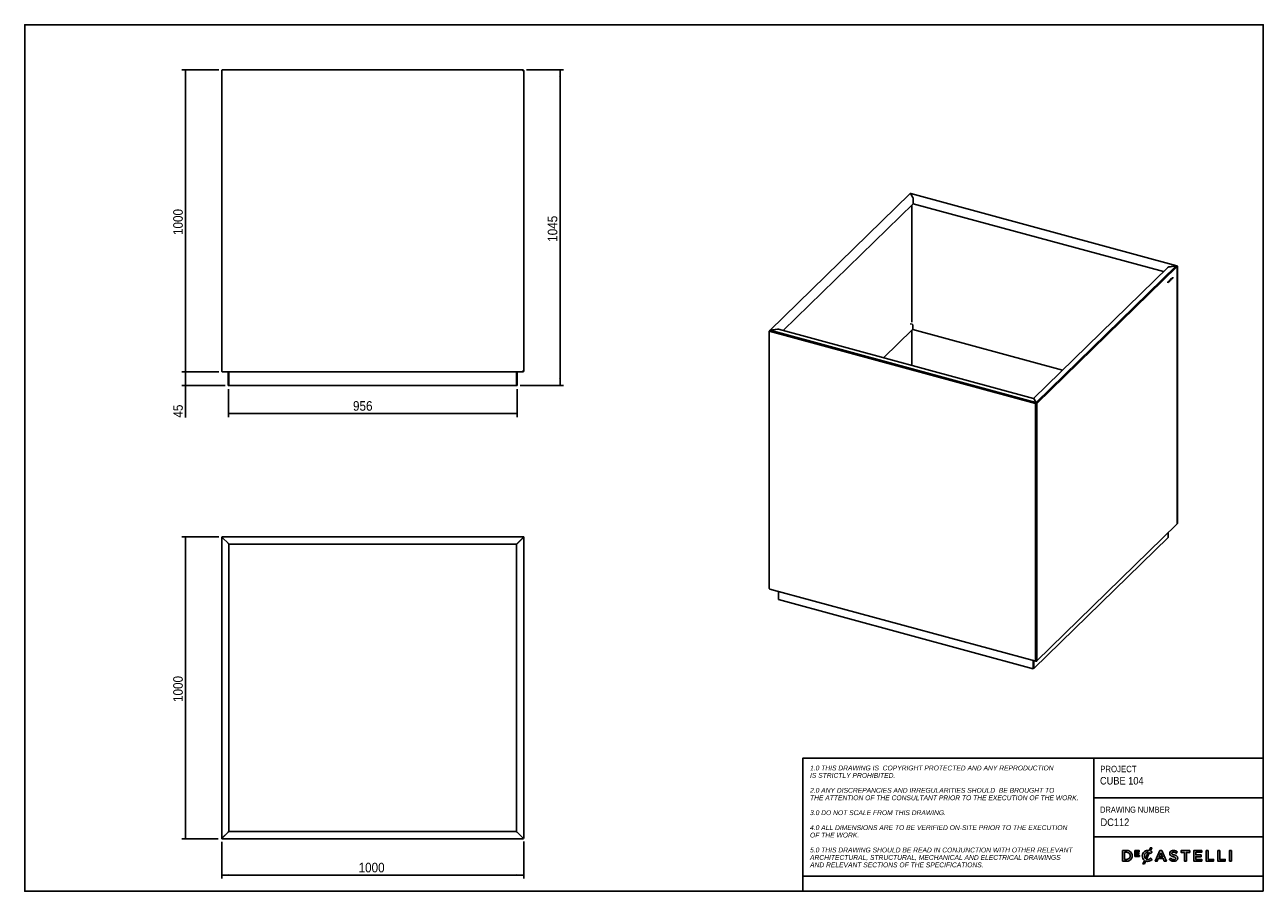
# Model space of a CAD drawing. Header units: millimetres. Extents: x 339 to 4439, y 495 to 3365.
import ezdxf

# ---------------------------------------------------------------- set-up
doc = ezdxf.new("R2010")
doc.units = ezdxf.units.MM
doc.header["$LTSCALE"] = 12
doc.linetypes.add('SLD-Solido', pattern=[0])
for name, color, linetype in [('NOTE', 3, 'SLD-Solido'), ('QUOTE', 1, 'SLD-Solido'), ('SCHIZZI', 9, 'Continuous')]:
    doc.layers.add(name, color=color, linetype=linetype)
doc.styles.add('SLDTEXTSTYLE0', font='GOTHIC.TTF', dxfattribs={"width": 0.913})
doc.styles.add('SLDTEXTSTYLE1', font='GOTHICI.TTF', dxfattribs={"width": 0.86735})
doc.dimstyles.new('SLDDIMSTYLE0', dxfattribs={"dimtxt": 31.75, "dimasz": 24, "dimexe": 0, "dimexo": 0.0625, "dimgap": 7.9375, "dimtad": 1, "dimdec": 1, "dimrnd": 1e-09, "dimzin": 12, "dimdsep": 46, "dimtxsty": 'SLDTEXTSTYLE0', "dimsah": 1, "dimcen": 0.09, "dimadec": 0, "dimazin": 3, "dimtfac": 1, "dimtdec": 1, "dimtmove": 0, "dimatfit": 0, "dimfxl": 1, "dimfrac": 2, "dimtolj": 1, "dimtzin": 12, "dimarcsym": 0})
doc.dimstyles.new('SLDDIMSTYLE1', dxfattribs={"dimtxt": 31.75, "dimasz": 24, "dimexe": 0, "dimexo": 0.0625, "dimgap": 7.9375, "dimtad": 1, "dimdec": 1, "dimrnd": 1e-09, "dimzin": 12, "dimdsep": 46, "dimtxsty": 'SLDTEXTSTYLE0', "dimsah": 1, "dimcen": 0.09, "dimadec": 0, "dimazin": 3, "dimtfac": 1, "dimtdec": 1, "dimtofl": 0, "dimtmove": 0, "dimatfit": 3, "dimfxl": 1, "dimfrac": 2, "dimtolj": 1, "dimtzin": 12, "dimarcsym": 0})

# ---------------------------------------------------------------- blocks, each defined once
blk = doc.blocks.new('_D')
at = {"layer": 'QUOTE', "transparency": 16777216}
for p, q in [((870.6, 2215.9), (870.6, 2263.9)), ((981.2, 2215.9), (858.6, 2215.9)), ((870.6, 2170.9), (870.6, 2215.9)), ((1002.2, 2170.9), (858.6, 2170.9)), ((870.6, 2170.9), (870.6, 2064.3))]:
    blk.add_line(p, q, dxfattribs=at)
for points in [[(870.6, 2215.9), (873.6, 2239.9), (867.6, 2239.9)], [(870.6, 2170.9), (867.6, 2146.9), (873.6, 2146.9)]]:
    blk.add_solid(points, dxfattribs=at)
at = {"layer": 'QUOTE', "transparency": 16777216, "insert": (830.1, 2064.3), "char_height": 31.75, "attachment_point": 1, "rotation": 90, "style": 'SLDTEXTSTYLE0'}
blk.add_mtext('45', dxfattribs=at)
blk = doc.blocks.new('_D_1')
at = {"layer": 'QUOTE', "transparency": 16777216}
for p, q in [((981.2, 3215.9), (858.6, 3215.9)), ((870.6, 3215.9), (870.6, 2215.9)), ((981.2, 2215.9), (858.6, 2215.9))]:
    blk.add_line(p, q, dxfattribs=at)
for points in [[(870.6, 3215.9), (867.6, 3191.9), (873.6, 3191.9)], [(870.6, 2215.9), (873.6, 2239.9), (867.6, 2239.9)]]:
    blk.add_solid(points, dxfattribs=at)
at = {"layer": 'QUOTE', "transparency": 16777216, "insert": (830.1, 2669), "char_height": 31.75, "attachment_point": 1, "rotation": 90, "style": 'SLDTEXTSTYLE0'}
blk.add_mtext('1000', dxfattribs=at)
blk = doc.blocks.new('_D_2')
at = {"layer": 'QUOTE', "transparency": 16777216}
for p, q in [((1999.5, 3215.9), (2122.7, 3215.9)), ((2110.7, 2170.9), (2110.7, 3215.9)), ((1979, 2170.9), (2122.7, 2170.9))]:
    blk.add_line(p, q, dxfattribs=at)
for points in [[(2110.7, 3215.9), (2107.7, 3191.9), (2113.7, 3191.9)], [(2110.7, 2170.9), (2113.7, 2194.9), (2107.7, 2194.9)]]:
    blk.add_solid(points, dxfattribs=at)
at = {"layer": 'QUOTE', "transparency": 16777216, "insert": (2070.1, 2646.5), "char_height": 31.75, "attachment_point": 1, "rotation": 90, "style": 'SLDTEXTSTYLE0'}
blk.add_mtext('1045', dxfattribs=at)
blk = doc.blocks.new('_D_3')
at = {"layer": 'QUOTE', "transparency": 16777216}
for p, q in [((1012.7, 2158.9), (1012.7, 2066.2)), ((1968.7, 2158.9), (1968.7, 2066.2)), ((1012.7, 2078.2), (1968.7, 2078.2))]:
    blk.add_line(p, q, dxfattribs=at)
for points in [[(1012.7, 2078.2), (1036.7, 2075.2), (1036.7, 2081.2)], [(1968.7, 2078.2), (1944.7, 2081.2), (1944.7, 2075.2)]]:
    blk.add_solid(points, dxfattribs=at)
at = {"layer": 'QUOTE', "transparency": 16777216, "insert": (1425.3, 2118.8), "char_height": 31.75, "attachment_point": 1, "style": 'SLDTEXTSTYLE0'}
blk.add_mtext('956', dxfattribs=at)
blk = doc.blocks.new('_D_4')
at = {"layer": 'QUOTE', "transparency": 16777216}
for p, q in [((981.7, 1669.2), (858.6, 1669.2)), ((870.6, 669.2), (870.6, 1669.2)), ((978.7, 669.2), (858.6, 669.2))]:
    blk.add_line(p, q, dxfattribs=at)
for points in [[(870.6, 1669.2), (867.6, 1645.2), (873.6, 1645.2)], [(870.6, 669.2), (873.6, 693.2), (867.6, 693.2)]]:
    blk.add_solid(points, dxfattribs=at)
at = {"layer": 'QUOTE', "transparency": 16777216, "insert": (830.1, 1122.3), "char_height": 31.75, "attachment_point": 1, "rotation": 90, "style": 'SLDTEXTSTYLE0'}
blk.add_mtext('1000', dxfattribs=at)
blk = doc.blocks.new('_D_5')
at = {"layer": 'QUOTE', "transparency": 16777216}
for p, q in [((990.7, 658.7), (990.7, 537.2)), ((1990.7, 660.2), (1990.7, 537.2)), ((990.7, 549.2), (1990.7, 549.2))]:
    blk.add_line(p, q, dxfattribs=at)
for points in [[(990.7, 549.2), (1014.7, 546.2), (1014.7, 552.2)], [(1990.7, 549.2), (1966.7, 552.2), (1966.7, 546.2)]]:
    blk.add_solid(points, dxfattribs=at)
at = {"layer": 'QUOTE', "transparency": 16777216, "insert": (1443.8, 589.8), "char_height": 31.75, "attachment_point": 1, "style": 'SLDTEXTSTYLE0'}
blk.add_mtext('1000', dxfattribs=at)

msp = doc.modelspace()

# ---------------------------------------------------------------- linework, layer by layer
for p, q in [((990.65, 2218.88), (990.65, 3212.88)), ((1987.48, 3215.88), (993.15, 3215.88)), ((1987.65, 3215.88), (1987.48, 3215.88)), ((1987.65, 3215.88), (1987.65, 3214.38)), ((1988.15, 3215.88), (1987.65, 3215.88)), ((1988.15, 3214.38), (1987.65, 3214.38)), ((1987.65, 3212.88), (1990.65, 3212.88)), ((1990.65, 2218.88), (1990.65, 3212.88)), ((1990.65, 3187.43), (1990.65, 3187.43)), ((3269.17, 2805.82), (2805.03, 2352.8)), ((3271.18, 2806.17), (3278.7, 2793.64)), ((3278.94, 2793.68), (3271.42, 2806.2)), ((3271.42, 2806.2), (3271.42, 2805.77)), ((4152.45, 2567.3), (3272.05, 2806.57)), ((3278.94, 2793.68), (3278.94, 2793.16)), ((3279.77, 2791.63), (3279.44, 2791.93)), ((3279.96, 2772.69), (3279.96, 2788.98)), ((3280.19, 2789.02), (3280.19, 2772.73)), ((2849.89, 2352.93), (3279.96, 2772.69)), ((3275.26, 2768.11), (3275.26, 2380.2)), ((3280.19, 2772.73), (4108.25, 2547.69)), ((4122.65, 2561.74), (3678.1, 2127.85)), ((4126.5, 2563.33), (4123.94, 2562.59)), ((4125.68, 2563.09), (4150, 2566.96)), ((4150.82, 2567.2), (4126.5, 2563.33)), ((4150.82, 2566.82), (4150.82, 2567.2)), ((4154.43, 2565.4), (4153.73, 2564.71)), ((4153.73, 1712.69), (4153.73, 2564.71)), ((4154.43, 1713.37), (4154.43, 2565.4)), ((4124.01, 2514.26), (4123.4, 2513.65)), ((4123.4, 2513.65), (4123.4, 2510.74)), ((4123.4, 2510.85), (4124.03, 2511.47)), ((4123.4, 2510.74), (4124.12, 2511.44)), ((4123.92, 2513.91), (4123.51, 2513.51)), ((4123.51, 2513.51), (4123.51, 2511.33)), ((4123.51, 2513.51), (4123.6, 2513.48)), ((4123.51, 2511.33), (4123.6, 2511.3)), ((4124.01, 2513.88), (4123.6, 2513.48)), ((4123.6, 2513.48), (4123.6, 2511.3)), ((4123.6, 2511.3), (4124.1, 2511.79)), ((4123.92, 2513.91), (4124.01, 2513.88)), ((4124.03, 2511.47), (4124.12, 2511.44)), ((4124.42, 2514.08), (4124.33, 2514.1)), ((4124.69, 2512.88), (4124.78, 2512.85)), ((4125.94, 2516.13), (4125.29, 2515.5)), ((4125.29, 2515.5), (4125.29, 2513.87)), ((4125.29, 2513.98), (4125.85, 2514.52)), ((4125.29, 2513.87), (4125.94, 2514.5)), ((4125.33, 2515.43), (4125.85, 2515.94)), ((4125.33, 2514.94), (4125.33, 2515.43)), ((4125.33, 2515.43), (4125.41, 2515.4)), ((4125.33, 2514.72), (4125.85, 2515.23)), ((4125.33, 2514.94), (4125.41, 2514.92)), ((4125.33, 2514.23), (4125.33, 2514.72)), ((4125.33, 2514.72), (4125.41, 2514.7)), ((4125.33, 2514.23), (4125.41, 2514.21)), ((4125.41, 2515.4), (4125.94, 2515.91)), ((4125.94, 2515.43), (4125.41, 2514.92)), ((4125.41, 2514.92), (4125.41, 2515.4)), ((4125.41, 2514.7), (4125.94, 2515.21)), ((4125.94, 2514.72), (4125.41, 2514.21)), ((4125.41, 2514.21), (4125.41, 2514.7)), ((4125.85, 2515.94), (4125.85, 2516.05)), ((4125.85, 2515.94), (4125.94, 2515.91)), ((4125.85, 2515.23), (4125.85, 2515.34)), ((4125.85, 2515.23), (4125.94, 2515.21)), ((4125.85, 2514.52), (4125.85, 2514.63)), ((4125.85, 2514.52), (4125.94, 2514.5)), ((4125.94, 2515.91), (4125.94, 2516.13)), ((4125.94, 2515.21), (4125.94, 2515.43)), ((4125.94, 2514.5), (4125.94, 2514.72)), ((4126.52, 2515.17), (4126.61, 2515.15)), ((4126.76, 2514.25), (4126.56, 2513.23)), ((4126.56, 2513.23), (4126.78, 2513.45)), ((4126.59, 2513.37), (4126.69, 2513.47)), ((4126.69, 2513.47), (4126.86, 2514.29)), ((4126.69, 2513.47), (4126.78, 2513.45)), ((4126.73, 2514.26), (4126.76, 2514.25)), ((4126.76, 2514.69), (4126.85, 2514.67)), ((4126.78, 2513.45), (4126.94, 2514.27)), ((4126.85, 2514.67), (4127.34, 2517.16)), ((4126.86, 2514.29), (4126.94, 2514.27)), ((4126.94, 2514.71), (4127.43, 2517.22)), ((4126.94, 2514.71), (4127.03, 2514.69)), ((4127.01, 2514.38), (4127.1, 2514.36)), ((4127.03, 2514.69), (4127.52, 2517.2)), ((4127.25, 2517.19), (4127.34, 2517.16)), ((4127.59, 2518.43), (4127.42, 2517.59)), ((4127.43, 2517.22), (4127.45, 2517.22)), ((4127.43, 2517.22), (4127.52, 2517.2)), ((4127.53, 2517.2), (4127.45, 2517.22)), ((4127.52, 2517.64), (4127.69, 2518.53)), ((4127.52, 2517.64), (4127.61, 2517.62)), ((4127.56, 2517.19), (4127.68, 2517.57)), ((4127.81, 2518.64), (4127.59, 2518.43)), ((4127.61, 2517.62), (4127.81, 2518.64)), ((4127.68, 2515.47), (4127.62, 2515.54)), ((4127.64, 2517.13), (4127.77, 2517.54)), ((4127.77, 2515.44), (4127.64, 2515.6)), ((4127.68, 2517.57), (4127.77, 2517.54)), ((4127.68, 2515.47), (4127.77, 2515.44)), ((4129.08, 2519.26), (4128.37, 2515.6)), ((4128.37, 2515.6), (4128.59, 2515.81)), ((4128.39, 2515.73), (4128.5, 2515.83)), ((4128.5, 2515.83), (4128.72, 2516.98)), ((4128.5, 2515.83), (4128.59, 2515.81)), ((4128.59, 2515.81), (4128.81, 2516.96)), ((4128.72, 2516.98), (4129.48, 2517.72)), ((4128.72, 2516.98), (4128.81, 2516.96)), ((4129.1, 2518.93), (4128.81, 2517.44)), ((4128.81, 2516.96), (4129.57, 2517.7)), ((4128.81, 2517.44), (4128.9, 2517.41)), ((4129.19, 2518.91), (4128.9, 2517.41)), ((4128.9, 2517.41), (4129.48, 2517.98)), ((4129.3, 2519.47), (4129.08, 2519.26)), ((4129.1, 2518.93), (4129.19, 2518.91)), ((4129.48, 2517.98), (4129.19, 2518.91)), ((4129.93, 2517.23), (4129.24, 2519.41)), ((4130.01, 2517.2), (4129.3, 2519.47)), ((4129.48, 2517.72), (4129.57, 2517.7)), ((4129.57, 2517.7), (4129.79, 2516.99)), ((4129.77, 2517.07), (4129.93, 2517.23)), ((4129.79, 2516.99), (4130.01, 2517.2)), ((4129.93, 2517.23), (4130.01, 2517.2)), ((4130.66, 2518.63), (4130.46, 2518.44)), ((4130.65, 2518.41), (4130.74, 2518.38)), ((4130.68, 2519.45), (4130.71, 2519.46)), ((4130.75, 2519.87), (4130.84, 2519.85)), ((4130.76, 2520.55), (4130.85, 2520.53)), ((4131.28, 2521.07), (4131.37, 2521.05)), ((4131.34, 2519.74), (4131.43, 2519.71)), ((4131.46, 2519.71), (4131.37, 2519.74)), ((4131.47, 2520.89), (4131.59, 2521.01)), ((4131.47, 2518.91), (4131.56, 2518.88)), ((4131.48, 2520.79), (4131.68, 2520.99)), ((4131.59, 2521.01), (4131.68, 2520.99)), ((4131.64, 2519.88), (4131.73, 2519.86)), ((4133.54, 2523.56), (4132.24, 2522.29)), ((4132.24, 2522.03), (4132.67, 2522.46)), ((4132.24, 2521.92), (4132.76, 2522.43)), ((4132.24, 2522.29), (4132.24, 2521.92)), ((4132.67, 2522.46), (4132.76, 2522.43)), ((4132.76, 2522.43), (4132.76, 2519.88)), ((4132.76, 2519.99), (4132.93, 2520.15)), ((4132.76, 2519.88), (4133.01, 2520.13)), ((4132.93, 2522.71), (4133.45, 2523.22)), ((4132.93, 2520.15), (4132.93, 2522.71)), ((4132.93, 2522.71), (4133.01, 2522.68)), ((4132.93, 2520.15), (4133.01, 2520.13)), ((4133.01, 2522.68), (4133.54, 2523.19)), ((4133.01, 2520.13), (4133.01, 2522.68)), ((4133.45, 2523.22), (4133.45, 2523.47)), ((4133.45, 2523.22), (4133.54, 2523.19)), ((4133.54, 2523.19), (4133.54, 2523.56)), ((4135.34, 2525.3), (4134.17, 2524.16)), ((4134.17, 2524.16), (4134.17, 2521.25)), ((4134.17, 2521.36), (4135.25, 2522.42)), ((4134.17, 2521.25), (4135.34, 2522.39)), ((4134.28, 2524.02), (4135.25, 2524.96)), ((4134.28, 2523.11), (4134.28, 2524.02)), ((4134.28, 2524.02), (4134.37, 2523.99)), ((4134.28, 2522.75), (4135.25, 2523.69)), ((4134.28, 2523.11), (4134.37, 2523.09)), ((4134.28, 2521.84), (4134.28, 2522.75)), ((4134.28, 2522.75), (4134.37, 2522.72)), ((4134.28, 2521.84), (4134.37, 2521.82)), ((4134.37, 2523.99), (4135.34, 2524.93)), ((4135.34, 2524.03), (4134.37, 2523.09)), ((4134.37, 2523.09), (4134.37, 2523.99)), ((4134.37, 2522.72), (4135.34, 2523.66)), ((4135.34, 2522.76), (4134.37, 2521.82)), ((4134.37, 2521.82), (4134.37, 2522.72)), ((4135.25, 2524.96), (4135.25, 2525.22)), ((4135.25, 2524.96), (4135.34, 2524.93)), ((4135.25, 2523.69), (4135.25, 2523.94)), ((4135.25, 2523.69), (4135.34, 2523.66)), ((4135.25, 2522.42), (4135.25, 2522.67)), ((4135.25, 2522.42), (4135.34, 2522.39)), ((4135.34, 2524.93), (4135.34, 2525.3)), ((4135.34, 2523.66), (4135.34, 2524.03)), ((4135.34, 2522.39), (4135.34, 2522.76)), ((4136.24, 2526.2), (4136.04, 2526)), ((4136.04, 2526), (4136.04, 2523.08)), ((4136.04, 2523.19), (4137.06, 2524.19)), ((4136.04, 2523.08), (4137.15, 2524.16)), ((4136.15, 2523.67), (4136.15, 2526.11)), ((4136.15, 2523.67), (4136.24, 2523.64)), ((4136.24, 2523.64), (4136.24, 2526.2)), ((4137.15, 2524.53), (4136.24, 2523.64)), ((4137.06, 2524.19), (4137.06, 2524.44)), ((4137.06, 2524.19), (4137.15, 2524.16)), ((4137.15, 2524.16), (4137.15, 2524.53)), ((4137.97, 2527.89), (4137.77, 2527.69)), ((4137.77, 2527.69), (4137.77, 2524.77)), ((4137.77, 2524.88), (4138.79, 2525.87)), ((4137.77, 2524.77), (4138.88, 2525.85)), ((4137.88, 2525.35), (4137.88, 2527.8)), ((4137.88, 2525.35), (4137.97, 2525.33)), ((4137.97, 2525.33), (4137.97, 2527.89)), ((4138.88, 2526.22), (4137.97, 2525.33)), ((4138.79, 2525.87), (4138.79, 2526.13)), ((4138.79, 2525.87), (4138.88, 2525.85)), ((4138.88, 2525.85), (4138.88, 2526.22)), ((4139.73, 2529.62), (4139.53, 2529.42)), ((4139.53, 2529.42), (4139.53, 2526.49)), ((4139.53, 2526.6), (4139.64, 2526.71)), ((4139.53, 2526.49), (4139.73, 2526.68)), ((4139.64, 2526.71), (4139.64, 2529.53)), ((4139.64, 2526.71), (4139.73, 2526.68)), ((4139.73, 2526.68), (4139.73, 2529.62)), ((2803.32, 1498.23), (2803.32, 2350.25)), ((2806.93, 2353.59), (2831.25, 2357.46)), ((2832.06, 2357.71), (2807.74, 2353.83)), ((2831.25, 2357.46), (2833.81, 2357.3)), ((3678.11, 2127.84), (2833.79, 2357.31)), ((2834.26, 2357.53), (2834.01, 2357.25)), ((3182, 2262.67), (3278.16, 2356.53)), ((3276.76, 2373.39), (3270.13, 2375.19)), ((3275.26, 2353.7), (3275.26, 2237.33)), ((3278.26, 2356.64), (3774.37, 2221.81)), ((3278.53, 2357.48), (3278.53, 2371.19)), ((1987.48, 2215.88), (993.15, 2215.88)), ((1012.65, 2215.62), (1010.65, 2215.88)), ((1011.15, 2215.88), (1012, 2215.62)), ((1012, 2215.62), (1012.18, 2215.88)), ((1014.15, 2214.38), (1012.65, 2214.38)), ((1012.65, 2214.38), (1012.65, 2170.88)), ((1014.15, 2170.88), (1014.15, 2214.38)), ((1966.98, 2214.38), (1966.98, 2170.88)), ((1967.15, 2214.38), (1967.21, 2214.91)), ((1967.15, 2214.83), (1967.15, 2214.38)), ((1968.65, 2214.38), (1967.15, 2214.38)), ((1967.15, 2170.88), (1967.15, 2214.38)), ((1968.65, 2215.62), (1970.65, 2215.88)), ((1968.65, 2170.88), (1968.65, 2214.38)), ((1987.65, 2215.88), (1987.48, 2215.88)), ((1990.65, 2218.88), (1987.65, 2218.88)), ((1987.65, 2215.88), (1987.65, 2217.38)), ((1988.15, 2217.38), (1987.65, 2217.38)), ((1987.65, 2215.88), (1988.15, 2215.88)), ((1014.15, 2170.88), (1012.65, 2170.88)), ((1966.98, 2170.88), (1014.15, 2170.88)), ((1966.98, 2170.88), (1967.15, 2170.88)), ((1968.65, 2170.88), (1967.15, 2170.88)), ((3678.81, 2127.11), (3686.33, 2114.59)), ((3686.56, 2114.63), (3679.05, 2127.15)), ((3679.05, 2127.15), (3679.05, 2126.72)), ((3685.08, 2110.61), (3685.78, 2111.29)), ((3686.9, 2111.28), (3685.79, 2111.58)), ((3686.33, 2114.59), (3686.33, 2113.3)), ((3686.56, 2113.34), (3686.33, 2113.74)), ((3686.56, 2114.63), (3686.56, 2113.34)), ((3687.74, 2112.1), (3686.9, 2111.28)), ((3686.9, 2111.28), (3686.9, 2111.23)), ((3689.14, 2111.25), (3687.81, 2111.61)), ((3688.58, 1257.8), (4152.72, 1710.82)), ((4123.87, 1682.66), (4123.87, 1666.68)), ((4154.43, 1713.37), (4153.73, 1712.69)), ((990.65, 670.71), (990.65, 1666.21)), ((990.65, 1666.21), (992.15, 1666.21)), ((992.24, 1666.71), (992.65, 1666.71)), ((992.65, 1667.21), (993.75, 1667.21)), ((992.65, 1666.12), (992.65, 1667.21)), ((993.65, 1669.21), (1990.65, 1669.21)), ((993.65, 1669.21), (993.65, 1667.71)), ((993.65, 1666.03), (1011.65, 1648.03)), ((1011.83, 1648.21), (993.83, 1666.21)), ((1002.65, 1657.03), (1002.65, 1657.39)), ((1014.65, 693.51), (1014.65, 1645.03)), ((1014.83, 1645.21), (1966.65, 1645.21)), ((1966.65, 1644.91), (1966.65, 693.39)), ((1970.15, 1648.21), (1968.15, 1646.52)), ((1969.65, 1647.41), (1987.65, 1665.41)), ((1988.15, 1666.21), (1970.15, 1648.21)), ((1978.65, 1656.71), (1978.65, 1656.41)), ((1988.65, 1666.67), (1988.65, 1666.49)), ((1990.65, 1669.21), (1990.65, 1667.71)), ((1990.65, 1667.71), (1990.65, 672.21)), ((4123.87, 1666.68), (3679.33, 1232.79)), ((2805.3, 1496.33), (3685.7, 1257.06)), ((2833.88, 1488.56), (2833.88, 1462.64)), ((2834.37, 1461.46), (2834.37, 1488.43)), ((2834.37, 1462.51), (2833.88, 1462.64)), ((3677.06, 1232.43), (2834.37, 1461.46)), ((3677.06, 1259.4), (3677.06, 1232.43)), ((3677.06, 1232.43), (3677.76, 1233.11)), ((3677.76, 1259.21), (3677.76, 1233.11)), ((3678, 1233.15), (3678, 1259.15)), ((3679.33, 1232.79), (3678, 1233.15)), ((3679.33, 1232.79), (3679.33, 1258.79)), ((3686.33, 1257.42), (3686.33, 1258.42)), ((3686.56, 1257.46), (3686.33, 1257.86)), ((3686.56, 1257.46), (3686.56, 1258.43)), ((990.65, 669.21), (990.65, 670.71)), ((1987.65, 669.21), (990.65, 669.21)), ((992.65, 671.75), (992.65, 671.93)), ((993.15, 672.21), (1011.15, 690.21)), ((1011.65, 691.01), (993.65, 673.01)), ((1002.65, 681.71), (1002.65, 682.01)), ((1011.15, 690.21), (1013.15, 691.9)), ((1966.48, 693.21), (1014.65, 693.21)), ((1969.32, 690.71), (1968.96, 690.71)), ((1969.48, 690.21), (1987.48, 672.21)), ((1987.65, 672.39), (1969.65, 690.39)), ((1978.65, 681.39), (1978.65, 681.03)), ((1988.65, 671.21), (1987.56, 671.21)), ((1987.65, 669.21), (1987.65, 670.71)), ((1988.15, 670.8), (1988.15, 671.21)), ((1988.65, 672.3), (1988.65, 671.21)), ((1990.65, 672.21), (1989.15, 672.21))]:
    msp.add_line(p, q)
at = {"flags": 128}
for points in [[(4124.53, 2514.01), (4124.49, 2514.04), (4124.44, 2514.07), (4124.39, 2514.08), (4124.33, 2514.08), (4124.28, 2514.07), (4124.22, 2514.05), (4124.15, 2514.01), (4124.09, 2513.96)], [(4124.68, 2514.4), (4124.63, 2514.45), (4124.56, 2514.48), (4124.49, 2514.5), (4124.42, 2514.5), (4124.35, 2514.48), (4124.27, 2514.45), (4124.19, 2514.4), (4124.1, 2514.34)], [(4124.6, 2514.42), (4124.54, 2514.47), (4124.49, 2514.5)], [(4130.74, 2520.74), (4130.65, 2520.52), (4130.59, 2520.28), (4130.55, 2520.05), (4130.54, 2519.83), (4130.57, 2519.65), (4130.62, 2519.52), (4130.7, 2519.44), (4130.8, 2519.43)], [(4130.63, 2517.97), (4130.74, 2517.97), (4130.86, 2518), (4130.98, 2518.07), (4131.1, 2518.18), (4131.22, 2518.31), (4131.34, 2518.48), (4131.45, 2518.67), (4131.56, 2518.88)], [(4130.75, 2519.87), (4130.73, 2519.88), (4130.69, 2519.92), (4130.67, 2519.99), (4130.65, 2520.08), (4130.66, 2520.19), (4130.68, 2520.31), (4130.71, 2520.44), (4130.76, 2520.55)], [(4130.87, 2519.85), (4130.82, 2519.85), (4130.78, 2519.89), (4130.75, 2519.96), (4130.74, 2520.06), (4130.75, 2520.17), (4130.77, 2520.29), (4130.8, 2520.41), (4130.85, 2520.53)], [(4131.44, 2519.05), (4131.35, 2518.9), (4131.27, 2518.76), (4131.18, 2518.63), (4131.09, 2518.53), (4131, 2518.46), (4130.91, 2518.41), (4130.82, 2518.38), (4130.74, 2518.38)], [(4131.34, 2519.74), (4131.36, 2519.74), (4131.37, 2519.74)], [(4131.43, 2519.71), (4131.45, 2519.72), (4131.47, 2519.71), (4131.48, 2519.71), (4131.5, 2519.69), (4131.51, 2519.68), (4131.52, 2519.65), (4131.53, 2519.63), (4131.53, 2519.6)], [(4131.73, 2519.86), (4131.72, 2519.93), (4131.7, 2519.99), (4131.68, 2520.04), (4131.65, 2520.08), (4131.61, 2520.11), (4131.58, 2520.12), (4131.53, 2520.13), (4131.49, 2520.12)]]:
    msp.add_lwpolyline(points, dxfattribs=at)
for centre, radius, start, end in [((4125.97, 2511.7), 3.01, 130.80665, 132.95985), ((4124.28, 2513.74), 0.366, 81.46425, 138.33063), ((4126.24, 2511.86), 3.27, 130.80665, 132.95985), ((4126.06, 2511.68), 3.01, 130.80665, 132.95985), ((4121.33, 2513.6), 3.44, 321.64724, 347.81293), ((4122.04, 2513.43), 2.63, 321.62715, 347.68772), ((4121.42, 2513.58), 3.44, 321.64724, 347.81293), ((4123.22, 2513.35), 1.47, 340.80076, 26.56342), ((4122.83, 2513.53), 1.98, 340.61686, 26.61235), ((4122.91, 2513.51), 1.98, 340.61686, 26.61235), ((4130.22, 2515.14), 3.82, 150.63577, 183.91915), ((4127.05, 2514.82), 0.642, 174.44558, 243.20554), ((4129.39, 2515.37), 2.88, 150.65939, 183.91884), ((4127.04, 2515.13), 0.52, 175.7059, 237.12475), ((4129.48, 2515.34), 2.88, 150.65939, 183.91884), ((4127.13, 2515.11), 0.52, 175.7059, 237.12475), ((4126.63, 2514.86), 0.613, 291.61329, 308.31629), ((4127.83, 2516.3), 1.06, 123.1735, 153.26299), ((4128.09, 2516.43), 1.33, 120.20726, 154.01353), ((4126.72, 2514.84), 0.613, 291.61329, 308.31629), ((4127.92, 2516.28), 1.06, 123.1735, 153.26299), ((4125.49, 2516.07), 2.27, 311.86416, 344.4844), ((4126.82, 2515.13), 0.488, 294.96189, 308.44699), ((4125.58, 2516.05), 2.27, 311.86416, 344.4844), ((4125.97, 2516.03), 1.72, 311.89734, 345.48963), ((4127.47, 2516.98), 0.226, 43.19249, 77.12526), ((4127.47, 2517.34), 0.308, 47.46742, 65.90186), ((4127.57, 2517.33), 0.29, 46.92296, 82.91287), ((4130.93, 2518.35), 0.483, 169.37149, 231.90779), ((4130.78, 2518.57), 0.207, 183.96168, 230.86159), ((4130.21, 2519.23), 1.3, 287.42972, 345.74962), ((4130.95, 2518.59), 0.29, 171.61551, 225.57267), ((4130.47, 2520.46), 1.03, 283.54725, 302.40411), ((4131.73, 2520.48), 1.02, 104.6, 165.23169), ((4131.47, 2520.36), 0.732, 104.65776, 165.30804), ((4130.56, 2520.43), 1.03, 283.54725, 302.40411), ((4131.55, 2520.34), 0.732, 104.65776, 165.30804), ((4130.66, 2520.73), 0.905, 283.54728, 302.40354), ((4131.84, 2518.24), 1.58, 108.52468, 121.38889), ((4131.93, 2518.22), 1.58, 108.52468, 121.38889), ((4131.79, 2518.97), 1.19, 104.70187, 122.93597), ((4131.19, 2520.82), 0.286, 353.78341, 52.43911), ((4131.06, 2521.08), 0.54, 352.76386, 45.79132), ((4130.3, 2519.54), 1.24, 336.79093, 2.54164), ((4131.21, 2521.07), 0.474, 350.26407, 56.98084), ((4129.48, 2519.76), 2.17, 336.70973, 3.1517), ((4131.3, 2519.88), 0.343, 0.80642, 46.75867), ((4129.57, 2519.74), 2.17, 336.70973, 3.1517), ((3276.1, 2371.05), 2.43, 3.39156, 74.33381), ((3277.24, 2357.43), 1.29, 315.35447, 1.91129), ((3686.46, 2115.02), 4.62, 252.69603, 305.39891), ((3686.47, 2113.5), 2.31, 252.69603, 305.39891), ((993.65, 1666.21), 3, 90, 180), ((993.65, 1666.21), 1.5, 90, 180), ((3686.46, 1263), 4.62, 252.69603, 305.39891), ((1987.65, 672.21), 1.5, 270, 0), ((1987.65, 672.21), 3, 270, 0)]:
    msp.add_arc(centre, radius, start, end)
for points in [[(990.65, 3212.88), (990.86, 3213.28), (991.28, 3214.06), (991.9, 3215.05), (992.53, 3215.75), (992.94, 3215.84), (993.15, 3215.88)], [(993.65, 3215.88), (993.26, 3215.84), (992.47, 3215.75), (991.48, 3215.05), (990.79, 3214.06), (990.7, 3213.28), (990.65, 3212.88)], [(1987.48, 3215.88), (1987.49, 3215.84), (1987.52, 3215.75), (1987.56, 3215.05), (1987.61, 3214.06), (1987.64, 3213.28), (1987.65, 3212.88)], [(1990.65, 3212.88), (1990.61, 3213.28), (1990.52, 3214.06), (1989.82, 3215.05), (1988.83, 3215.75), (1988.05, 3215.84), (1987.65, 3215.88)], [(1989.15, 3212.88), (1989.13, 3213.08), (1989.09, 3213.47), (1988.74, 3213.97), (1988.24, 3214.32), (1987.85, 3214.36), (1987.65, 3214.38)], [(4123.49, 2562.36), (4123.83, 2562.54), (4124.53, 2562.9), (4125.3, 2563.02), (4125.68, 2563.09)], [(4150, 2566.96), (4150.44, 2566.91), (4151.32, 2566.82), (4152.46, 2566.25), (4153.34, 2565.49), (4153.6, 2564.97), (4153.73, 2564.71)], [(4154.43, 2565.4), (4154.23, 2565.76), (4153.82, 2566.5), (4152.94, 2567.18), (4151.92, 2567.47), (4151.19, 2567.29), (4150.82, 2567.2)], [(2803.32, 2350.25), (2803.52, 2350.56), (2803.93, 2351.18), (2804.81, 2352.19), (2805.83, 2353.09), (2806.56, 2353.42), (2806.93, 2353.59)], [(2834.26, 2357.53), (2833.91, 2357.61), (2833.22, 2357.77), (2832.45, 2357.73), (2832.06, 2357.71)], [(993.15, 2215.88), (992.94, 2215.93), (992.53, 2216.02), (991.9, 2216.71), (991.28, 2217.7), (990.86, 2218.49), (990.65, 2218.88)], [(1987.65, 2218.88), (1987.64, 2218.49), (1987.61, 2217.7), (1987.56, 2216.71), (1987.52, 2216.02), (1987.49, 2215.93), (1987.48, 2215.88)], [(1987.65, 2217.38), (1987.85, 2217.41), (1988.24, 2217.45), (1988.74, 2217.8), (1989.09, 2218.29), (1989.13, 2218.69), (1989.15, 2218.88)], [(1987.65, 2215.88), (1988.05, 2215.93), (1988.83, 2216.02), (1989.82, 2216.71), (1990.52, 2217.7), (1990.61, 2218.49), (1990.65, 2218.88)], [(3686.33, 2114.59), (3686.16, 2114.37), (3685.81, 2113.93), (3685.39, 2112.87), (3685.11, 2111.69), (3685.09, 2110.97), (3685.08, 2110.61)], [(3686.33, 2113.3), (3686.25, 2113.19), (3686.09, 2112.97), (3685.9, 2112.43), (3685.77, 2111.84), (3685.78, 2111.47), (3685.78, 2111.29)], [(3689.14, 2111.25), (3689.1, 2111.61), (3689.04, 2112.32), (3688.44, 2113.35), (3687.59, 2114.21), (3686.91, 2114.49), (3686.56, 2114.63)], [(3687.81, 2111.61), (3687.8, 2111.8), (3687.77, 2112.16), (3687.48, 2112.69), (3687.07, 2113.12), (3686.73, 2113.27), (3686.56, 2113.34)], [(990.65, 1666.21), (990.7, 1666.2), (990.79, 1666.17), (991.48, 1666.12), (992.47, 1666.08), (993.26, 1666.05), (993.65, 1666.03)], [(993.83, 1666.21), (993.81, 1666.6), (993.79, 1667.39), (993.74, 1668.38), (993.7, 1669.08), (993.67, 1669.17), (993.65, 1669.21)], [(1967.96, 1645.91), (1968.22, 1646.16), (1968.75, 1646.66), (1969.35, 1647.16), (1969.65, 1647.41)], [(1987.65, 1665.41), (1988.05, 1665.6), (1988.83, 1665.99), (1989.82, 1666.56), (1990.52, 1667.14), (1990.61, 1667.52), (1990.65, 1667.71)], [(1990.65, 1669.21), (1990.44, 1669.17), (1990.03, 1669.08), (1989.4, 1668.38), (1988.78, 1667.39), (1988.36, 1666.6), (1988.15, 1666.21)], [(1990.65, 1667.71), (1990.44, 1667.69), (1990.03, 1667.64), (1989.4, 1667.3), (1988.78, 1666.8), (1988.36, 1666.41), (1988.15, 1666.21)], [(3685.08, 1258.58), (3685.09, 1258.27), (3685.11, 1257.65), (3685.39, 1257.12), (3685.81, 1256.99), (3686.16, 1257.28), (3686.33, 1257.42)], [(3686.56, 1257.46), (3686.91, 1257.4), (3687.59, 1257.27), (3688.44, 1257.61), (3689.04, 1258.27), (3689.1, 1258.91), (3689.14, 1259.23)], [(993.65, 673.01), (993.26, 672.82), (992.47, 672.44), (991.48, 671.86), (990.79, 671.29), (990.7, 670.9), (990.65, 670.71)], [(990.65, 669.21), (990.86, 669.26), (991.28, 669.35), (991.9, 670.04), (992.53, 671.03), (992.94, 671.82), (993.15, 672.21)], [(990.65, 670.71), (990.86, 670.73), (991.28, 670.78), (991.9, 671.12), (992.53, 671.62), (992.94, 672.01), (993.15, 672.21)], [(1013.35, 692.51), (1013.08, 692.26), (1012.56, 691.76), (1011.95, 691.26), (1011.65, 691.01)], [(1987.48, 672.21), (1987.49, 671.82), (1987.52, 671.03), (1987.56, 670.04), (1987.61, 669.35), (1987.64, 669.26), (1987.65, 669.21)], [(1990.65, 672.21), (1990.61, 672.23), (1990.52, 672.25), (1989.82, 672.3), (1988.83, 672.34), (1988.05, 672.37), (1987.65, 672.39)]]:
    msp.add_open_spline(points, degree=3)
for points, knots in [([(3269.17, 2805.75), (3269.23, 2805.83), (3269.46, 2806.13), (3270.18, 2806.34), (3270.85, 2806.22), (3271.18, 2806.17)], [0, 0, 0, 0, 0.1369424, 0.5684712, 1, 1, 1, 1]), ([(3271.42, 2806.2), (3271.6, 2806.36), (3271.86, 2806.61), (3272.07, 2806.52), (3272.13, 2806.49)], [0, 0, 0, 0, 0.6580014, 1, 1, 1, 1]), ([(3278.7, 2793.64), (3278.86, 2793.36), (3279.12, 2792.89), (3279.47, 2791.87), (3279.72, 2790.9), (3279.95, 2789.84), (3279.95, 2789.28), (3279.96, 2788.98)], [0, 0, 0, 0, 0.2693227, 0.44545013, 0.6888682, 0.83106164, 1, 1, 1, 1]), ([(3280.19, 2789.02), (3280.17, 2789.26), (3280.11, 2789.73), (3280.01, 2790.52), (3279.87, 2791.29), (3279.66, 2792.06), (3279.33, 2792.92), (3279.09, 2793.4), (3278.94, 2793.68)], [0, 0, 0, 0, 0.1353138, 0.2710238, 0.4101321, 0.5554304, 0.7333144, 1, 1, 1, 1]), ([(4122.66, 2561.73), (4122.75, 2561.83), (4122.99, 2562.06), (4123.3, 2562.25), (4123.49, 2562.36)], [0, 0, 0, 0, 0.3971249, 1, 1, 1, 1]), ([(4123.94, 2562.59), (4123.7, 2562.44), (4123.22, 2562.15), (4122.85, 2561.75), (4122.67, 2561.54)], [0, 0, 0, 0, 0.50694841, 1, 1, 1, 1]), ([(2807.74, 2353.83), (2807.31, 2353.8), (2806.45, 2353.73), (2805.51, 2353.3), (2805.15, 2352.87), (2805.06, 2352.77)], [0, 0, 0, 0, 0.4315288, 0.8630576, 1, 1, 1, 1]), ([(2835.27, 2356.91), (2835.12, 2357.05), (2834.82, 2357.33), (2834.45, 2357.47), (2834.26, 2357.53)], [0, 0, 0, 0, 0.5138323, 1, 1, 1, 1]), ([(990.65, 2218.88), (990.7, 2218.49), (990.79, 2217.7), (991.49, 2216.74), (992.14, 2216.18), (992.54, 2216.1), (992.56, 2216.1)], [0, 0, 0, 0, 0.3285077, 0.6570153, 0.985523, 1, 1, 1, 1]), ([(1012, 2215.62), (1012.1, 2215.54), (1012.26, 2215.41), (1012.46, 2215.14), (1012.62, 2214.8), (1012.64, 2214.53), (1012.65, 2214.38)], [0, 0, 0, 0, 0.3322292, 0.5514618, 0.763749, 1, 1, 1, 1]), ([(1014.15, 2214.38), (1014.06, 2214.54), (1013.88, 2214.85), (1013.41, 2215.34), (1012.96, 2215.51), (1012.65, 2215.62)], [0, 0, 0, 0, 0.2598008, 0.5091087, 1, 1, 1, 1]), ([(1969.98, 2215.88), (1969.31, 2215.83), (1968.49, 2215.78), (1967.63, 2215.33), (1967.3, 2215.05), (1967.07, 2214.74), (1967.01, 2214.5), (1966.98, 2214.38)], [0, 0, 0, 0, 0.5592673, 0.6948583, 0.8107525, 0.9105913, 1, 1, 1, 1]), ([(1968.65, 2214.38), (1968.66, 2214.5), (1968.68, 2214.75), (1968.81, 2215.07), (1968.98, 2215.34), (1969.42, 2215.78), (1969.82, 2215.84), (1970.15, 2215.88)], [0, 0, 0, 0, 0.0960226, 0.1985192, 0.3118069, 0.43911, 1, 1, 1, 1]), ([(3678.11, 2127.84), (3678.19, 2127.8), (3678.42, 2127.7), (3678.66, 2127.34), (3678.81, 2127.11)], [0, 0, 0, 0, 0.3803125, 1, 1, 1, 1]), ([(3679.05, 2127.15), (3678.89, 2127.37), (3678.63, 2127.72), (3678.34, 2127.94), (3678.21, 2127.84), (3678.16, 2127.81)], [0, 0, 0, 0, 0.476031, 0.7873383, 1, 1, 1, 1]), ([(4153.73, 1712.69), (4153.61, 1712.27), (4153.41, 1711.56), (4152.89, 1711.06), (4152.68, 1710.86)], [0, 0, 0, 0, 0.594298, 1, 1, 1, 1]), ([(4153.51, 1712.14), (4153.6, 1712.24), (4153.98, 1712.67), (4154.24, 1713.07), (4154.43, 1713.37)], [0, 0, 0, 0, 0.2313713, 1, 1, 1, 1]), ([(1011.65, 1648.03), (1012.02, 1647.67), (1012.62, 1647.08), (1013.49, 1646.2), (1014.11, 1645.55), (1014.57, 1645.18), (1014.62, 1645.09), (1014.65, 1645.03)], [0, 0, 0, 0, 0.2693227, 0.44545013, 0.6888682, 0.83106164, 1, 1, 1, 1]), ([(1014.83, 1645.21), (1014.79, 1645.23), (1014.71, 1645.27), (1014.44, 1645.56), (1014.06, 1645.97), (1013.54, 1646.51), (1012.78, 1647.24), (1012.19, 1647.85), (1011.83, 1648.21)], [0, 0, 0, 0, 0.1353138, 0.2710238, 0.4101321, 0.5554304, 0.7333144, 1, 1, 1, 1]), ([(1968.15, 1646.52), (1967.97, 1646.34), (1967.61, 1646.01), (1967.18, 1645.58), (1966.85, 1645.27), (1966.72, 1645.23), (1966.65, 1645.21)], [0, 0, 0, 0, 0.2560717, 0.5051238, 0.7515797, 1, 1, 1, 1]), ([(1966.65, 1644.91), (1966.68, 1644.95), (1966.73, 1645.04), (1967.09, 1645.25), (1967.52, 1645.53), (1967.82, 1645.79), (1967.96, 1645.91)], [0, 0, 0, 0, 0.2975082, 0.560643, 0.7930309, 1, 1, 1, 1]), ([(1987.65, 1665.41), (1987.85, 1665.6), (1988.24, 1665.99), (1988.68, 1666.47), (1988.84, 1666.77), (1988.89, 1666.87)], [0, 0, 0, 0, 0.3936319, 0.7872637, 1, 1, 1, 1]), ([(2805.32, 1496.38), (2805.15, 1496.42), (2804.65, 1496.52), (2803.94, 1497.14), (2803.52, 1497.87), (2803.32, 1498.23)], [0, 0, 0, 0, 0.1936285, 0.5968143, 1, 1, 1, 1]), ([(993.65, 673.01), (993.46, 672.82), (993.07, 672.44), (992.62, 671.95), (992.47, 671.65), (992.42, 671.55)], [0, 0, 0, 0, 0.3936319, 0.7872637, 1, 1, 1, 1]), ([(1013.15, 691.9), (1013.34, 692.08), (1013.7, 692.41), (1014.12, 692.84), (1014.45, 693.15), (1014.59, 693.19), (1014.65, 693.21)], [0, 0, 0, 0, 0.25607173, 0.50512383, 0.7515797, 1, 1, 1, 1]), ([(1014.65, 693.51), (1014.63, 693.47), (1014.57, 693.39), (1014.22, 693.17), (1013.79, 692.9), (1013.49, 692.63), (1013.35, 692.51)], [0, 0, 0, 0, 0.2975082, 0.560643, 0.7930309, 1, 1, 1, 1]), ([(1966.48, 693.21), (1966.52, 693.19), (1966.6, 693.15), (1966.87, 692.87), (1967.25, 692.45), (1967.77, 691.91), (1968.53, 691.18), (1969.12, 690.57), (1969.48, 690.21)], [0, 0, 0, 0, 0.1353138, 0.2710238, 0.4101321, 0.5554304, 0.7333144, 1, 1, 1, 1]), ([(1969.65, 690.39), (1969.29, 690.75), (1968.68, 691.34), (1967.82, 692.22), (1967.19, 692.87), (1966.74, 693.24), (1966.68, 693.33), (1966.65, 693.39)], [0, 0, 0, 0, 0.2693227, 0.4454501, 0.6888682, 0.8310616, 1, 1, 1, 1])]:
    msp.add_open_spline(points, degree=3, knots=knots)
at = {"layer": 'SCHIZZI'}
for p, q in [((4150, 2566.96), (3686.56, 2114.63)), ((4153.73, 2564.71), (3689.14, 2111.25)), ((3685.08, 2110.61), (2803.32, 2350.25)), ((3686.33, 2114.59), (2806.93, 2353.59)), ((3685.08, 1258.58), (3685.08, 2110.61)), ((3689.14, 1259.23), (3689.14, 2111.25))]:
    msp.add_line(p, q, dxfattribs=at)
at = {"layer": 'SCHIZZI', "color": 7, "true_color": 0xffffff}
for p, q in [((3878.5, 935.73), (3878.5, 545.48)), ((3878.5, 804.92), (4438.73, 804.92)), ((3878.5, 675.27), (4438.74, 675.27)), ((4070.53, 625.37), (4070.41, 625.48)), ((4038.48, 612.58), (4038.48, 612.65)), ((4070.66, 600.77), (4070.78, 600.89)), ((2914.31, 545.48), (2914.31, 495.48))]:
    msp.add_line(p, q, dxfattribs=at)
for points in [[(4438.75, 495.48), (4438.56, 3365.48), (338.75, 3365.48), (338.75, 495.48)], [(4027.25, 618.5), (4027.25, 622.33), (4018.04, 622.33), (4018.04, 626.3), (4028.51, 626.3), (4028.51, 630.12), (4013.76, 630.12), (4013.76, 610.57), (4028.64, 610.57), (4028.64, 614.4), (4018.04, 614.4), (4018.04, 618.5)], [(4096.68, 630.61), (4081.18, 595.13), (4087.84, 595.13), (4091.43, 603.55), (4107.69, 603.55), (4111.23, 595.13), (4118.09, 595.13), (4102.64, 630.5), (4102.59, 630.61)], [(4099.54, 622.67), (4105.3, 609.34), (4093.82, 609.34)], [(4177.75, 624.33), (4177.75, 595.13), (4184.27, 595.13), (4184.27, 624.33), (4195.34, 624.33), (4195.34, 630.36), (4166.68, 630.36), (4166.68, 624.33)], [(4232.9, 609.98), (4232.9, 615.81), (4215.42, 615.81), (4215.42, 624.53), (4235.15, 624.53), (4235.15, 630.36), (4208.93, 630.36), (4208.93, 595.13), (4235.4, 595.13), (4235.4, 600.96), (4215.42, 600.96), (4215.42, 609.98)], [(4249.79, 630.36), (4249.79, 595.13), (4274.61, 595.13), (4274.61, 601.06), (4256.27, 601.06), (4256.27, 630.36)], [(4288.11, 630.36), (4288.11, 595.13), (4312.92, 595.13), (4312.92, 601.06), (4294.59, 601.06), (4294.59, 630.36)], [(4326.77, 595.13), (4333.25, 595.13), (4333.25, 630.36), (4326.77, 630.36)]]:
    msp.add_lwpolyline(points, close=True, dxfattribs=at)
msp.add_lwpolyline([(4438.75, 545.48), (2914.31, 545.48), (2914.31, 935.73), (4438.72, 935.73)], dxfattribs=at)
for points in [[(3973.28, 630.36), (3973.28, 595.13), (3986.45, 595.13, 1.0555946), (3986.45, 630.36)], [(3986.45, 601.06, 1.0217676), (3986.45, 624.43), (3979.75, 624.43), (3979.75, 601.06)], [(4045.9, 597.78, -0.2366566), (4038.48, 612.58, -0.4912249), (4060.84, 630.41), (4065.08, 639.72), (4069.96, 639.72), (4065.12, 629.07, -0.086931), (4070.53, 625.37), (4066.36, 620.57, 0.0663381), (4062.48, 623.46), (4052.4, 601.33, 0.1655168), (4059.96, 600.94, 0.1312269), (4066.61, 605.12), (4070.78, 600.89, -0.3118527), (4049.85, 595.7), (4045.52, 586.2), (4040.62, 586.2)], [(4058.24, 624.86, 0.3275059), (4046.65, 618.87, 0.3064575), (4048.66, 603.86)], [(4130.09, 623.76, 0.1311188), (4129.82, 617.91, 0.1847876), (4132.65, 613.33, 0.0813504), (4136.64, 611.21, 0.0253736), (4139.69, 610.26, -0.009562), (4140.3, 610.08, 0.0143707), (4141.45, 609.81, -0.0350168), (4145.37, 608.71, -0.0561266), (4147.52, 607.7, -0.1416688), (4148.86, 606.29, -0.1598738), (4149.08, 603.66, -0.1633528), (4147.9, 601.75, -0.144581), (4144.42, 600.41, -0.1006576), (4138.83, 600.98, -0.1170031), (4132.14, 604.94), (4128.23, 600.3, 0.1231981), (4137.43, 595.35, 0.0728853), (4143.92, 594.68, 0.1248), (4150.93, 596.65, 0.1648919), (4154.8, 601.05, 0.1911522), (4154.79, 609.56, 0.1722296), (4150.07, 613.77, 0.058826), (4144.25, 615.73, -0.0294775), (4139.78, 617.02, -0.0881481), (4137.18, 618.37, -0.1640119), (4136.07, 620.15, -0.2055022), (4136.6, 623.19, -0.1823737), (4139.78, 624.99, -0.0938067), (4144.1, 624.86, -0.1104678), (4150.9, 621.53), (4154.38, 626.44, 0.0810841), (4148.11, 629.82, 0.0784937), (4141.61, 630.8, 0.1100768), (4135.27, 629.44, 0.2034911)]]:
    msp.add_lwpolyline(points, format="xyb", close=True, dxfattribs=at)

# ---------------------------------------------------------------- texts
at = {"layer": 'NOTE', "color": 7, "true_color": 0xffffff, "attachment_point": 1}
for s, insert, char_height, style in [('1.0 THIS DRAWING IS  COPYRIGHT PROTECTED AND ANY REPRODUCTION', (2938.43, 911.79), 16, 'SLDTEXTSTYLE1'), ('PROJECT', (3899.01, 910.97), 21.167, 'SLDTEXTSTYLE0'), ('IS STRICTLY PROHIBITED.', (2938.43, 887.1), 16, 'SLDTEXTSTYLE1'), ('CUBE 104', (3898.34, 873.96), 25, 'SLDTEXTSTYLE0'), ('2.0 ANY DISCREPANCIES AND IRREGULARITIES SHOULD  BE BROUGHT TO ', (2938.43, 837.71), 16, 'SLDTEXTSTYLE1'), ('THE ATTENTION OF THE CONSULTANT PRIOR TO THE EXECUTION OF THE WORK.', (2938.43, 813.01), 16, 'SLDTEXTSTYLE1'), ('3.0 DO NOT SCALE FROM THIS DRAWING.', (2938.43, 763.62), 16, 'SLDTEXTSTYLE1'), ('DRAWING NUMBER', (3899.01, 775.69), 20, 'SLDTEXTSTYLE0'), ('4.0 ALL DIMENSIONS ARE TO BE VERIFIED ON-SITE PRIOR TO THE EXECUTION ', (2938.43, 714.24), 16, 'SLDTEXTSTYLE1'), (' DC112', (3891.71, 736.48), 25, 'SLDTEXTSTYLE0'), ('OF THE WORK.', (2938.43, 689.54), 16, 'SLDTEXTSTYLE1'), ('ARCHITECTURAL, STRUCTURAL, MECHANICAL AND ELECTRICAL DRAWINGS ', (2938.43, 615.46), 16, 'SLDTEXTSTYLE1'), ('5.0 THIS DRAWING SHOULD BE READ IN CONJUNCTION WITH OTHER RELEVANT ', (2938.43, 640.15), 16, 'SLDTEXTSTYLE1'), ('AND RELEVANT SECTIONS OF THE SPECIFICATIONS.', (2938.43, 590.76), 16, 'SLDTEXTSTYLE1')]:
    msp.add_mtext(s, dxfattribs=dict(at, insert=insert, char_height=char_height, style=style))

# ---------------------------------------------------------------- dimensions: what is measured, and where the dimension line sits
at = {"layer": 'QUOTE'}
for base, p1, p2, dimstyle, picture, middle in [((870.65, 2215.88), (993.15, 3215.88), (993.15, 2215.88), 'SLDDIMSTYLE1', '_D_1', (870.65, 2715.88)), ((2110.66, 3215.88), (1966.98, 2170.88), (1987.48, 3215.88), 'SLDDIMSTYLE1', '_D_2', (2110.66, 2693.38)), ((870.65, 2215.88), (1014.15, 2170.88), (993.15, 2215.88), 'SLDDIMSTYLE0', '_D', (870.65, 2087.72)), ((870.65, 1669.21), (990.65, 669.21), (993.65, 1669.21), 'SLDDIMSTYLE1', '_D_4', (870.65, 1169.21))]:
    dim = msp.add_linear_dim(base=base, p1=p1, p2=p2, angle=90, dimstyle=dimstyle, dxfattribs=at)
    dim.commit()
    dim.dimension.update_dxf_attribs({"geometry": picture, "text_midpoint": middle, "dimtype": 160})
for base, p1, p2, picture, middle in [((1968.65, 2078.23), (1012.65, 2170.88), (1968.65, 2170.88), '_D_3', (1460.49, 2078.23)), ((1990.65, 549.21), (990.65, 670.71), (1990.65, 672.21), '_D_5', (1490.7, 549.21))]:
    dim = msp.add_linear_dim(base=base, p1=p1, p2=p2, dimstyle='SLDDIMSTYLE1', dxfattribs=at)
    dim.commit()
    dim.dimension.update_dxf_attribs({"geometry": picture, "text_midpoint": middle, "dimtype": 160})

doc.saveas('drawing.dxf')
